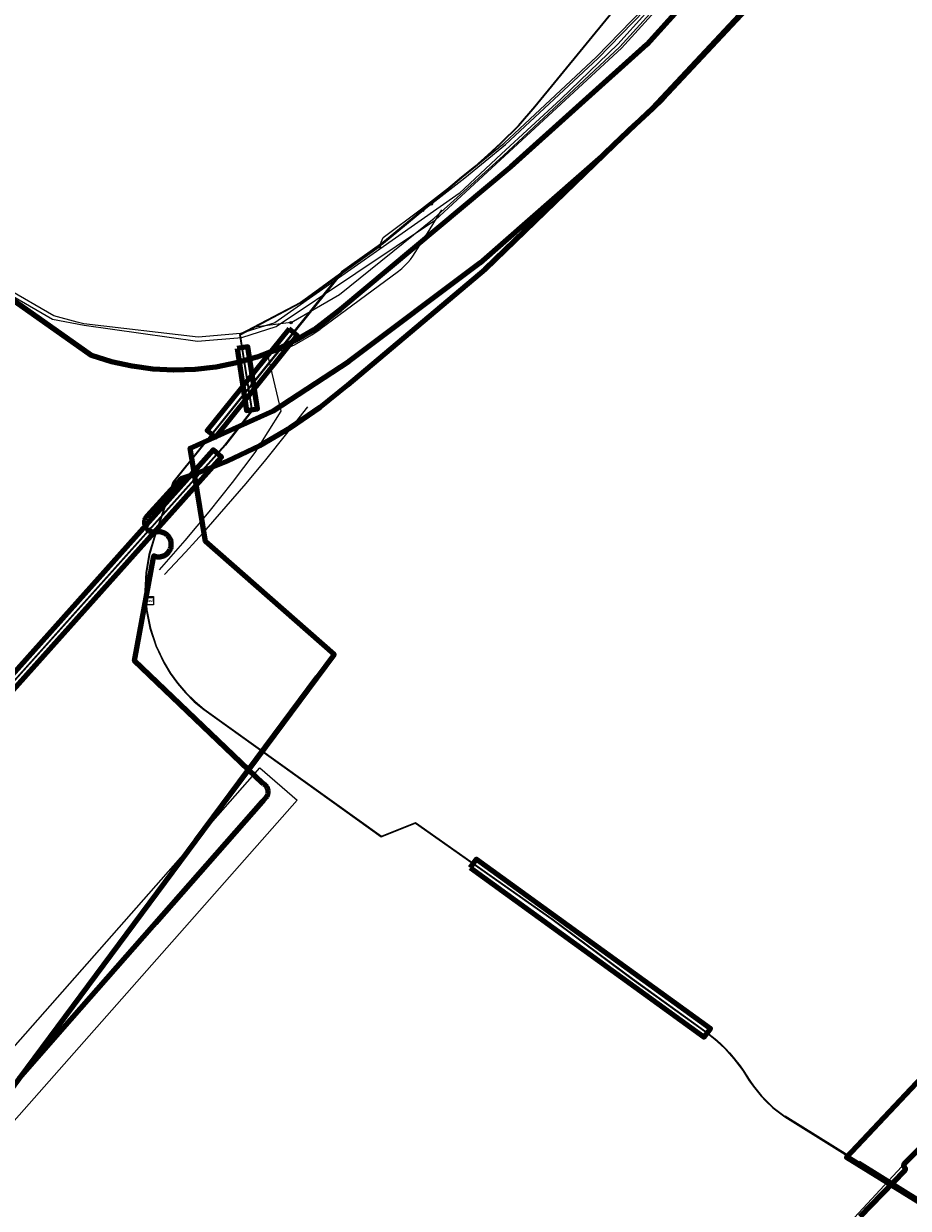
# Model space of a CAD drawing. Header units: metres. Extents: x 153756 to 154348, y 463867 to 464433.
# Tile 69 of 76: x 154055 to 154140, y 464212 to 464325. Entities that reach past the tile are written whole.
import ezdxf
from ezdxf.enums import TextEntityAlignment as Align
from ezdxf.lldxf.tags import DXFTag

# ---------------------------------------------------------------- set-up
doc = ezdxf.new("R2010")
doc.units = ezdxf.units.M
doc.header["$LTSCALE"] = 0.5
doc.layers.get('0').update_dxf_attribs({"linetype": 'CONTINUOUS'})
for name, color, linetype, lineweight in [('B-PV-KL-DATA_HULPSTUK_KPN BV-S', 90, 'CONTINUOUS', 25), ('B-PV-KL-DATA_HULPSTUK_STEDIN NETBEHEER BV-S', 90, 'CONTINUOUS', 25), ('B-PV-KL-DATA_KABELBED_KPN BV-G', 90, 'CONTINUOUS', 100), ('B-PV-KL-DATA_MANTELBUIS_STAAL_125_KPN BV-G', 90, 'CONTINUOUS', 100), ('B-PV-KL-DATA_STEDIN NETBEHEER BV-G', 90, 'KL-DATA-SO', 18), ('B-PV-KL-ET_LS_230 V_GEMEENTE AMERSFOORT-G', 190, 'KL-LS-SO', 18), ('B-PV-KL-ET_LS_400 V_STEDIN NETBEHEER BV-G', 190, 'KL-LS-SO', 18), ('B-PV-KL-ET_LS_HULPSTUK_GEMEENTE AMERSFOORT-S', 190, 'CONTINUOUS', 25), ('B-PV-KL-ET_LS_KABELBED_GEMEENTE AMERSFOORT-G', 190, 'CONTINUOUS', 100), ('B-PV-KL-ET_LS_MANTELBUIS_POLYETHYLEEN PE_125_STEDIN NETBEHEER BV-G', 190, 'CONTINUOUS', 100), ('B-PV-KL-ET_LS_MANTELBUIS_POLYVINYLCHLORIDE PVC_125_STEDIN NETBEHEER BV-G', 190, 'CONTINUOUS', 100), ('B-PV-KL-ET_LS_MANTELBUIS_STAAL_STEDIN NETBEHEER BV-G', 190, 'CONTINUOUS', 100), ('B-PV-KL-ET_MS_10 KV_STEDIN NETBEHEER BV-G', 130, 'KL-MS-SO', 18), ('B-PV-KL-ET_MS_HULPSTUK_STEDIN NETBEHEER BV-S', 130, 'CONTINUOUS', 25), ('B-PV-KL-ET_MS_MANTELBUIS_POLYETHYLEEN PE_125_STEDIN NETBEHEER BV-G', 130, 'CONTINUOUS', 100), ('B-PV-KL-ET_MS_MANTELBUIS_POLYVINYLCHLORIDE PVC_125_STEDIN NETBEHEER BV-G', 130, 'CONTINUOUS', 100), ('B-PV-KL-ET_MS_MANTELBUIS_STAAL_STEDIN NETBEHEER BV-G', 130, 'CONTINUOUS', 100), ('B-PV-KL-GAS_LD_POLYETHYLEEN PE_63_STEDIN NETBEHEER BV-G', 50, 'KL-GAS_LD-SO', 18), ('B-PV-OG-INFO_KPN BV-G', 7, 'CONTINUOUS', 18), ('B-PV-OG-INFO_STEDIN NETBEHEER BV-G', 7, 'CONTINUOUS', 18)]:
    doc.layers.add(name, color=color, linetype=linetype, lineweight=lineweight)
doc.styles.add('NLCS-ISO', font='txt')
tags = doc.linetypes.add('KL-DATA-SO', pattern='A,4,-1,[101,NLCS.SHX,S=0.5,R=0,X=0,Y=0],-1,4,-1,["D",Standard,S=1,R=0,X=-0.25,Y=-0.5],-1.5', length=12.5).pattern_tags.tags
tags[18] = DXFTag(74, 10)
tags = doc.linetypes.add('KL-GAS_LD-SO', pattern='A,4,-1,[69,NLCS.SHX,S=0.5,R=0,X=0,Y=0],-1,4,-1,["L",Standard,S=1,R=0,X=0.25,Y=-0.5],-2', length=13).pattern_tags.tags
tags[18] = DXFTag(74, 10)
tags = doc.linetypes.add('KL-LS-SO', pattern='A,4,-1,[103,NLCS.SHX,S=0.75,R=0,X=0,Y=0],-1,4,-1,["L",Standard,S=1,R=0,X=0,Y=-0.5],-2', length=13).pattern_tags.tags
tags[18] = DXFTag(74, 10)
tags = doc.linetypes.add('KL-MS-SO', pattern='A,4,-1,[103,NLCS.SHX,S=0.75,R=0,X=0,Y=0],-1,4,-1,["M",Standard,S=1,R=0,X=0,Y=-0.5],-2', length=13).pattern_tags.tags
tags[18] = DXFTag(74, 10)

# ---------------------------------------------------------------- blocks, each defined once
blk = doc.blocks.new('SKL-WTB_HULP_MOF-SO')
at = {"linetype": 'ByBlock', "lineweight": 18}
h = blk.add_hatch(color=0, dxfattribs=at)
h.dxf.hatch_style = 1
h.paths.add_polyline_path([(-0.5625, 0, 1), (0.5625, 0, 1)])
at = {"color": 0, "linetype": 'ByBlock', "lineweight": 18}
blk.add_circle((0, 0), 0.5625, dxfattribs=at)
at = {"color": 0, "linetype": 'ByBlock', "lineweight": 18, "style": 'NLCS-ISO', "flags": 1}
for tag, p in [('TYPE', (1.5, 0)), ('OMSCHRIJVING', (1.5, -3)), ('LABEL', (1.5, -1.5))]:
    blk.add_attdef(tag, p, '', height=1, dxfattribs=at)
blk = doc.blocks.new('SKL-WTB_HULP_KAST-SO')
at = {"color": 0, "linetype": 'ByBlock', "lineweight": 18}
for points in [[(-2, 2), (2, 2), (2, 1.68), (-2, 1.68)], [(-2, 1.52), (2, 1.52), (2, -2), (-2, -2)]]:
    blk.add_lwpolyline(points, close=True, dxfattribs=at)
at = {"color": 0, "linetype": 'ByBlock', "lineweight": 18, "style": 'NLCS-ISO'}
blk.add_text('kast', height=1.5, dxfattribs=at).set_placement((0, 0), align=Align.MIDDLE_CENTER)
at = {"color": 0, "linetype": 'ByBlock', "lineweight": 18, "style": 'NLCS-ISO', "flags": 1}
for tag, p in [('TYPE', (2.5, 0)), ('OMSCHRIJVING', (2.5, -3)), ('LABEL', (2.5, -1.5))]:
    blk.add_attdef(tag, p, '', height=1, dxfattribs=at)

msp = doc.modelspace()

# ---------------------------------------------------------------- linework, layer by layer
at = {"layer": 'B-PV-KL-DATA_KABELBED_KPN BV-G', "ltscale": 0.5, "flags": 128}
for points in [[(154214.441, 464168.943), (154214.373, 464168.983), (154213.936, 464169.24), (154195.266, 464179.168), (154140.571, 464212.724), (154134.064, 464216.72), (154165.095, 464249.657), (154165.418, 464250), (154181.482, 464267.05), (154180.583, 464333.397), (154180.144, 464365.82), (154179.495, 464413.744), (154179.493, 464413.782), (154179.489, 464413.819), (154179.481, 464413.856), (154179.471, 464413.892), (154179.458, 464413.928), (154179.442, 464413.962), (154177.668, 464417.499)], [(154048.002, 464219.309), (154049.376, 464218.085), (154049.882, 464217.634), (154054.832, 464224.294), (154073.937, 464250), (154076.79, 464253.838), (154084.992, 464264.874), (154072.692, 464275.695), (154071.615, 464282.146), (154071.197, 464284.646), (154079.151, 464288.209), (154086.437, 464292.969), (154098.994, 464302.367), (154110.654, 464312.596), (154111.819, 464313.7), (154113.838, 464315.612), (154115.514, 464317.199), (154116.488, 464318.122), (154128.688, 464331.179), (154133.411, 464337.851), (154133.992, 464339.048), (154137.67, 464346.617), (154141.408, 464354.309)], [(154123.533, 464332.827), (154114.947, 464323.29), (154101.935, 464311.564), (154085.616, 464297.943), (154083.041, 464295.966), (154081.3, 464294.949), (154079.48, 464294.079), (154077.595, 464293.363), (154075.658, 464292.804), (154073.68, 464292.407), (154071.677, 464292.175), (154069.661, 464292.109), (154067.647, 464292.209), (154065.648, 464292.475), (154063.678, 464292.906), (154061.75, 464293.497), (154051.74, 464300.551), (154049.499, 464302.266), (154046.768, 464298.879), (154046.748, 464298.896), (154031.027, 464312.214), (154018.144, 464323.128)], [(154054.832, 464224.294), (154059.79, 464229.937), (154078.101, 464250.778), (154078.197, 464250.876), (154078.199, 464250.877), (154078.201, 464250.879), (154078.532, 464251.246), (154078.572, 464251.313), (154078.607, 464251.384), (154078.635, 464251.457), (154078.656, 464251.533), (154078.671, 464251.61), (154078.678, 464251.688), (154078.679, 464251.767), (154078.673, 464251.845), (154078.66, 464251.923), (154078.64, 464251.999), (154078.614, 464252.073), (154078.581, 464252.144), (154078.542, 464252.212), (154078.497, 464252.277), (154078.446, 464252.337), (154078.39, 464252.392), (154078.33, 464252.443), (154078.266, 464252.487), (154078.197, 464252.526), (154078.126, 464252.559), (154076.79, 464253.838), (154065.883, 464264.279), (154067.729, 464274.339), (154067.827, 464274.301), (154067.928, 464274.272), (154068.031, 464274.251), (154068.135, 464274.24), (154068.24, 464274.238), (154068.345, 464274.245), (154068.449, 464274.261), (154068.55, 464274.287), (154068.65, 464274.321), (154068.746, 464274.364), (154068.837, 464274.415), (154068.924, 464274.474), (154069.006, 464274.54), (154069.081, 464274.613), (154069.15, 464274.693), (154069.211, 464274.778), (154069.265, 464274.868), (154069.31, 464274.963), (154069.347, 464275.061), (154069.375, 464275.162), (154069.395, 464275.265), (154069.405, 464275.37), (154069.406, 464275.475), (154069.397, 464275.58), (154069.38, 464275.683), (154069.354, 464275.785), (154069.318, 464275.884), (154069.274, 464275.979), (154069.222, 464276.07), (154069.162, 464276.157), (154069.095, 464276.237), (154069.021, 464276.312), (154068.941, 464276.38), (154068.855, 464276.44), (154068.764, 464276.493), (154068.669, 464276.537), (154068.57, 464276.573), (154068.469, 464276.6), (154068.366, 464276.618), (154068.261, 464276.627), (154068.156, 464276.627), (154068.051, 464276.618), (154067.948, 464276.599), (154067.868, 464276.588), (154067.788, 464276.585), (154067.708, 464276.588), (154067.628, 464276.598), (154067.55, 464276.615), (154067.473, 464276.639), (154067.399, 464276.67), (154067.328, 464276.706), (154067.26, 464276.749), (154067.196, 464276.798), (154067.136, 464276.851), (154067.082, 464276.91), (154067.032, 464276.973), (154066.989, 464277.041), (154066.951, 464277.112), (154066.92, 464277.186), (154066.895, 464277.262), (154066.877, 464277.34), (154066.865, 464277.42), (154066.861, 464277.5), (154066.864, 464277.58), (154066.873, 464277.66), (154066.89, 464277.738), (154066.913, 464277.815), (154066.942, 464277.89), (154066.979, 464277.961), (154067.021, 464278.03), (154067.069, 464278.094), (154067.122, 464278.154), (154070.376, 464281.726), (154071.615, 464282.146), (154074.794, 464283.411), (154077.87, 464284.909), (154080.826, 464286.632), (154083.646, 464288.57), (154086.314, 464290.713), (154099.464, 464301.765), (154111.819, 464313.7), (154111.832, 464313.713), (154113.838, 464315.612), (154115.506, 464317.191), (154115.514, 464317.199), (154128.002, 464330.553)], [(154083.39, 464262.718), (154071.757, 464247.066)], [(154078.2, 464250.877), (154078.199, 464250.876), (154078.197, 464250.876), (154078.101, 464250.778), (154067.885, 464239.15)]]:
    msp.add_lwpolyline(points, dxfattribs=at)
at = {"layer": 'B-PV-KL-DATA_MANTELBUIS_STAAL_125_KPN BV-G', "ltscale": 0.5, "flags": 128}
for points in [[(154083.39, 464262.718), (154071.757, 464247.066)], [(154078.2, 464250.877), (154078.199, 464250.876), (154078.197, 464250.876), (154078.101, 464250.778), (154067.885, 464239.15)], [(154078.2, 464250.877), (154078.199, 464250.876), (154078.197, 464250.876), (154078.101, 464250.778), (154067.885, 464239.15)]]:
    msp.add_lwpolyline(points, dxfattribs=at)
at = {"layer": 'B-PV-KL-DATA_STEDIN NETBEHEER BV-G', "ltscale": 0.5, "flags": 128}
for points in [[(154080.874, 464296.659), (154085.504, 464299.359), (154094.59, 464306.656), (154097.115, 464308.915), (154101.199, 464312.619), (154112.371, 464323.07), (154125.744, 464337.791), (154133.413, 464351.524), (154143.363, 464374.383), (154150.106, 464395.134), (154152.223, 464402.434)], [(154135.113, 464356.113), (154134.106, 464354.573), (154133.079, 464353.047), (154132.031, 464351.535), (154130.961, 464350.036), (154104.232, 464317.357), (154102.656, 464315.527), (154100.933, 464313.843), (154099.731, 464312.706), (154098.485, 464311.617), (154097.194, 464310.577), (154095.352, 464309.003), (154094.318, 464308.021)], [(154094.553, 464308.345), (154089.628, 464304.298), (154082.463, 464299.07), (154081.777, 464298.594), (154075.943, 464295.51), (154077.096, 464288.232), (154074.541, 464284.953), (154043.238, 464250), (154018.391, 464222.199), (154013.491, 464217.114), (154012.207, 464217.942), (154007.455, 464213.018), (154003.931, 464208.499), (154002.672, 464207.627)], [(154094.21, 464308.001), (154089.694, 464304.293), (154085.782, 464301.437), (154069.536, 464281.391), (154067.771, 464276.112), (154067.266, 464274.443), (154066.966, 464272.725), (154066.874, 464270.938), (154067.003, 464269.154), (154067.35, 464267.4), (154067.911, 464265.702), (154068.677, 464264.087), (154069.293, 464263.07), (154069.99, 464262.108), (154070.764, 464261.206), (154071.609, 464260.37), (154072.518, 464259.605), (154089.514, 464247.437), (154092.787, 464248.747), (154105.86, 464239.554), (154113.558, 464233.815), (154120.7, 464228.653), (154121.168, 464228.292), (154121.609, 464227.919), (154122.037, 464227.531), (154122.449, 464227.125), (154122.845, 464226.703), (154123.522, 464225.9), (154124.14, 464225.05), (154124.759, 464224.079), (154125.118, 464223.566), (154125.501, 464223.07), (154125.909, 464222.595), (154126.339, 464222.14), (154127.031, 464221.492), (154127.77, 464220.898), (154128.155, 464220.622), (154146.947, 464208.916), (154148.033, 464208.807), (154149.103, 464208.67), (154150.168, 464208.501), (154151.229, 464208.302), (154152.283, 464208.072), (154153.249, 464207.835), (154154.21, 464207.571), (154155.164, 464207.282), (154156.109, 464206.968), (154157.044, 464206.63), (154157.164, 464206.572), (154157.272, 464206.495), (154157.364, 464206.4), (154157.437, 464206.291), (154157.491, 464206.17), (154157.522, 464206.042), (154157.531, 464205.91), (154157.517, 464205.779), (154157.479, 464205.652), (154157.42, 464205.535), (154157.338, 464205.427), (154142.295, 464188.536), (154134.425, 464179.807), (154122.958, 464167.168), (154122.401, 464166.628), (154121.779, 464166.166), (154121.103, 464165.789), (154120.383, 464165.504), (154119.632, 464165.314), (154118.982, 464165.23), (154118.328, 464165.219), (154117.675, 464165.28), (154117.034, 464165.411), (154116.409, 464165.612), (154104.529, 464170.755)], [(154068.282, 464272.978), (154070.726, 464275.799), (154073.021, 464278.558), (154075.26, 464281.362), (154077.444, 464284.209), (154079.939, 464288.172), (154078.661, 464293.582), (154080.16, 464294.083), (154081.199, 464294.531), (154082.037, 464294.999), (154082.855, 464295.5), (154083.653, 464296.033), (154083.644, 464296.026), (154091.168, 464301.596), (154091.477, 464301.849), (154091.771, 464302.118), (154092.049, 464302.403), (154092.31, 464302.704), (154092.553, 464303.019), (154093.948, 464305.233), (154095.315, 464307.468)], [(154094.318, 464308.021), (154089.714, 464304.241), (154085.896, 464301.457), (154081.803, 464298.551), (154079.716, 464297.451)], [(154080.874, 464296.659), (154077.376, 464296.209), (154075.998, 464295.483), (154077.149, 464288.218), (154074.579, 464284.921), (154043.304, 464250), (154018.426, 464222.164), (154013.498, 464217.05), (154012.215, 464217.878), (154007.491, 464212.982), (154004.836, 464209.577)], [(154104.509, 464170.709), (154116.391, 464165.565), (154117.021, 464165.363), (154117.668, 464165.23), (154118.326, 464165.169), (154118.986, 464165.18), (154119.641, 464165.265), (154120.398, 464165.456), (154121.124, 464165.744), (154121.806, 464166.124), (154122.433, 464166.59), (154122.994, 464167.133), (154134.462, 464179.773), (154142.332, 464188.503), (154157.377, 464205.395), (154157.463, 464205.508), (154157.526, 464205.634), (154157.566, 464205.769), (154157.581, 464205.909), (154157.572, 464206.05), (154157.538, 464206.186), (154157.481, 464206.315), (154157.403, 464206.432), (154157.305, 464206.533), (154157.19, 464206.615), (154157.063, 464206.676), (154156.125, 464207.015), (154155.179, 464207.33), (154154.224, 464207.619), (154153.262, 464207.883), (154152.294, 464208.121), (154151.239, 464208.351), (154150.177, 464208.55), (154149.11, 464208.719), (154148.039, 464208.857), (154146.964, 464208.965), (154135.264, 464216.252)]]:
    msp.add_lwpolyline(points, dxfattribs=at)
at = {"layer": 'B-PV-KL-ET_LS_230 V_GEMEENTE AMERSFOORT-G', "ltscale": 0.5, "flags": 128}
msp.add_lwpolyline([(154131.151, 464207.002), (154159.873, 464237.961), (154166.347, 464244.67), (154169.761, 464247.966), (154171.997, 464250.203), (154176.235, 464252.675), (154179.06, 464254.794)], dxfattribs=at)
at = {"layer": 'B-PV-KL-ET_LS_400 V_STEDIN NETBEHEER BV-G', "ltscale": 0.5, "flags": 128}
msp.add_lwpolyline([(154151.914, 464402.251), (154149.847, 464395.12), (154143.095, 464374.535), (154133.178, 464351.611), (154125.429, 464338.014), (154112.158, 464323.322), (154106.721, 464318.037), (154101.026, 464312.812), (154096.973, 464309.011), (154079.321, 464296.647), (154076.047, 464295.613), (154071.975, 464295.252), (154061.028, 464296.556), (154060.374, 464296.715), (154058.166, 464297.314), (154053.535, 464299.987), (154050.478, 464302.49), (154047.301, 464305.076), (154032.177, 464317.359), (154031.287, 464318.106)], dxfattribs=at)
at = {"layer": 'B-PV-KL-ET_LS_KABELBED_GEMEENTE AMERSFOORT-G', "ltscale": 0.5, "flags": 128}
msp.add_lwpolyline([(154135.376, 464211.073), (154139.672, 464215.486), (154139.714, 464215.549), (154139.729, 464215.623), (154139.715, 464215.698), (154139.675, 464215.762), (154139.607, 464215.834), (154139.567, 464215.898), (154139.553, 464215.973), (154139.569, 464216.047), (154139.611, 464216.111), (154141.46, 464217.991)], dxfattribs=at)
at = {"layer": 'B-PV-KL-ET_LS_MANTELBUIS_POLYETHYLEEN PE_125_STEDIN NETBEHEER BV-G', "ltscale": 0.5, "flags": 128}
msp.add_lwpolyline([(154098.034, 464244.447), (154120.417, 464228.241), (154121.033, 464229.091), (154098.65, 464245.297), (154098.034, 464244.447)], dxfattribs=at)
at = {"layer": 'B-PV-KL-ET_LS_MANTELBUIS_POLYVINYLCHLORIDE PVC_125_STEDIN NETBEHEER BV-G', "ltscale": 0.5, "flags": 128}
for points in [[(154080.687, 464296.057), (154072.854, 464286.316), (154073.634, 464285.69), (154081.467, 464295.431), (154080.687, 464296.057)], [(154075.697, 464294.178), (154076.612, 464288.248), (154077.65, 464288.408), (154076.735, 464294.338), (154075.697, 464294.178)]]:
    msp.add_lwpolyline(points, dxfattribs=at)
at = {"layer": 'B-PV-KL-ET_LS_MANTELBUIS_STAAL_STEDIN NETBEHEER BV-G', "ltscale": 0.5, "flags": 128}
msp.add_lwpolyline([(154018.017, 464222.531), (154018.799, 464221.831), (154043.974, 464250), (154074.199, 464283.763), (154073.423, 464284.471), (154042.566, 464250), (154018.017, 464222.531)], dxfattribs=at)
at = {"layer": 'B-PV-KL-ET_MS_10 KV_STEDIN NETBEHEER BV-G', "ltscale": 0.5, "flags": 128}
for points in [[(154089.326, 464303.904), (154089.683, 464304.818), (154093.367, 464307.564), (154097.399, 464310.666), (154101.273, 464313.851), (154110.114, 464322.093), (154122.454, 464334.79), (154131.51, 464349.494), (154138.179, 464364.363), (154148.429, 464392.734), (154151.229, 464401.846)], [(154093.488, 464307.405), (154097.523, 464310.51), (154101.405, 464313.701), (154110.254, 464321.951), (154122.612, 464334.666), (154131.688, 464349.4), (154138.365, 464364.287), (154148.619, 464392.67), (154149.211, 464394.352)], [(154094.613, 464308.329), (154095.297, 464308.89), (154097.226, 464310.539), (154098.517, 464311.579), (154099.765, 464312.669), (154100.968, 464313.807), (154102.692, 464315.493), (154104.27, 464317.325), (154131, 464350.004), (154132.071, 464351.505), (154133.119, 464353.018), (154134.147, 464354.544), (154135.016, 464355.873)], [(154095.352, 464309.003), (154097.194, 464310.577), (154098.485, 464311.617), (154099.731, 464312.706), (154100.933, 464313.843), (154102.656, 464315.527), (154104.232, 464317.357), (154130.961, 464350.036), (154132.031, 464351.535), (154133.079, 464353.047), (154134.106, 464354.573), (154134.967, 464355.89)], [(154094.419, 464308.234), (154089.651, 464304.32), (154085.708, 464301.507), (154069.536, 464281.391), (154067.771, 464276.112), (154067.266, 464274.443), (154066.966, 464272.725), (154066.875, 464270.938), (154067.003, 464269.154), (154067.351, 464267.4), (154067.911, 464265.702), (154068.677, 464264.087), (154069.293, 464263.07), (154069.991, 464262.108), (154070.764, 464261.206), (154071.609, 464260.37), (154072.518, 464259.605), (154089.514, 464247.437), (154092.787, 464248.747), (154105.86, 464239.554), (154113.558, 464233.815), (154120.7, 464228.653), (154121.168, 464228.292), (154122.037, 464227.531), (154122.449, 464227.125), (154123.19, 464226.308), (154123.839, 464225.481), (154124.14, 464225.05), (154124.759, 464224.079), (154125.118, 464223.566), (154125.501, 464223.07), (154125.909, 464222.595), (154126.339, 464222.14), (154127.031, 464221.492), (154127.77, 464220.898), (154128.155, 464220.622)], [(154094.483, 464308.157), (154089.798, 464304.308), (154085.782, 464301.437), (154069.581, 464281.367), (154067.805, 464276.051), (154067.315, 464274.431), (154067.016, 464272.719), (154066.925, 464270.939), (154067.053, 464269.161), (154067.399, 464267.413), (154067.958, 464265.721), (154068.721, 464264.111), (154069.335, 464263.098), (154070.03, 464262.139), (154070.801, 464261.24), (154071.643, 464260.407), (154072.549, 464259.645), (154089.521, 464247.494), (154092.794, 464248.803), (154105.889, 464239.595), (154113.588, 464233.855), (154120.74, 464228.686), (154121.199, 464228.331), (154121.642, 464227.957), (154122.071, 464227.567), (154122.485, 464227.16), (154122.882, 464226.737), (154123.228, 464226.34), (154123.879, 464225.51), (154124.181, 464225.078), (154124.801, 464224.107), (154125.158, 464223.596), (154125.54, 464223.102), (154125.946, 464222.628), (154126.375, 464222.175), (154127.064, 464221.53), (154127.8, 464220.938), (154128.184, 464220.663)], [(154003.966, 464208.462), (154007.491, 464212.982), (154012.215, 464217.878), (154013.498, 464217.05), (154018.426, 464222.164), (154018.443, 464222.257), (154043.237, 464250), (154074.537, 464284.941), (154077.117, 464288.257), (154075.966, 464295.522), (154081.771, 464298.59), (154082.46, 464299.068), (154085.745, 464301.472), (154089.682, 464304.28), (154093.488, 464307.405)], [(154068.282, 464272.978), (154070.726, 464275.799), (154073.021, 464278.558), (154075.26, 464281.362), (154077.444, 464284.209), (154079.939, 464288.172), (154078.661, 464293.582), (154080.16, 464294.083), (154081.199, 464294.531), (154082.037, 464294.999), (154082.855, 464295.5), (154083.653, 464296.033), (154083.644, 464296.026), (154091.168, 464301.596), (154091.477, 464301.849), (154091.771, 464302.118), (154092.049, 464302.403), (154092.31, 464302.704), (154092.553, 464303.019), (154093.948, 464305.233), (154095.315, 464307.468)], [(154010.321, 464175.063), (154000, 464193.481), (153996.473, 464199.68), (153997.615, 464202.878), (154002.675, 464207.629), (154003.931, 464208.499), (154007.455, 464213.018), (154012.207, 464217.942), (154013.491, 464217.114), (154018.391, 464222.199), (154018.48, 464222.224), (154043.303, 464250), (154074.552, 464284.893), (154077.17, 464288.243), (154076.021, 464295.495), (154081.797, 464298.547), (154082.489, 464299.027), (154089.326, 464303.904)], [(154068.766, 464272.559), (154070.765, 464274.693), (154072.732, 464276.855), (154074.667, 464279.045), (154076.571, 464281.263), (154078.442, 464283.508), (154080.483, 464286.034), (154082.483, 464288.592)], [(154104.489, 464170.663), (154116.373, 464165.518), (154117.008, 464165.315), (154117.661, 464165.18), (154118.324, 464165.119), (154118.99, 464165.13), (154119.65, 464165.216), (154120.413, 464165.408), (154121.145, 464165.699), (154121.833, 464166.082), (154122.465, 464166.552), (154123.03, 464167.098), (154134.499, 464179.739), (154142.369, 464188.47), (154157.416, 464205.363), (154157.506, 464205.481), (154157.573, 464205.616), (154157.615, 464205.759), (154157.631, 464205.908), (154157.622, 464206.058), (154157.585, 464206.202), (154157.525, 464206.339), (154157.442, 464206.464), (154157.338, 464206.571), (154157.216, 464206.658), (154157.082, 464206.722), (154156.141, 464207.062), (154155.194, 464207.378), (154154.238, 464207.667), (154153.275, 464207.931), (154152.305, 464208.17), (154151.249, 464208.4), (154150.186, 464208.599), (154149.117, 464208.768), (154148.045, 464208.907), (154146.981, 464209.014), (154128.209, 464220.704)], [(154104.509, 464170.709), (154116.391, 464165.565), (154117.021, 464165.363), (154117.668, 464165.23), (154118.326, 464165.169), (154118.986, 464165.18), (154119.641, 464165.265), (154120.398, 464165.456), (154121.124, 464165.744), (154121.806, 464166.124), (154122.433, 464166.59), (154122.994, 464167.133), (154134.462, 464179.773), (154142.332, 464188.503), (154157.377, 464205.395), (154157.463, 464205.508), (154157.526, 464205.634), (154157.566, 464205.769), (154157.581, 464205.909), (154157.572, 464206.05), (154157.538, 464206.186), (154157.481, 464206.315), (154157.403, 464206.432), (154157.305, 464206.533), (154157.19, 464206.615), (154157.063, 464206.676), (154156.125, 464207.015), (154155.179, 464207.33), (154154.224, 464207.619), (154153.262, 464207.883), (154152.294, 464208.121), (154151.239, 464208.351), (154150.177, 464208.55), (154149.11, 464208.719), (154148.039, 464208.857), (154146.964, 464208.965), (154128.183, 464220.662)], [(154104.469, 464170.617), (154116.356, 464165.471), (154116.996, 464165.266), (154117.653, 464165.131), (154118.322, 464165.069), (154118.993, 464165.08), (154119.66, 464165.167), (154120.429, 464165.361), (154121.167, 464165.653), (154121.86, 464166.04), (154122.498, 464166.514), (154123.066, 464167.063), (154134.536, 464179.706), (154142.406, 464188.436), (154157.454, 464205.331), (154157.548, 464205.455), (154157.619, 464205.597), (154157.664, 464205.749), (154157.681, 464205.907), (154157.671, 464206.065), (154157.633, 464206.219), (154157.569, 464206.363), (154157.481, 464206.495), (154157.37, 464206.609), (154157.241, 464206.701), (154157.102, 464206.768), (154156.158, 464207.109), (154155.209, 464207.425), (154154.252, 464207.715), (154153.287, 464207.98), (154152.317, 464208.218), (154151.259, 464208.449), (154150.194, 464208.649), (154149.124, 464208.818), (154148.05, 464208.956), (154146.997, 464209.062), (154135.317, 464216.337)], [(154104.529, 464170.755), (154116.409, 464165.612), (154117.034, 464165.411), (154117.675, 464165.28), (154118.328, 464165.219), (154118.982, 464165.23), (154119.632, 464165.314), (154120.383, 464165.504), (154121.103, 464165.789), (154121.779, 464166.166), (154122.401, 464166.628), (154122.958, 464167.168), (154134.425, 464179.807), (154142.295, 464188.536), (154157.338, 464205.427), (154157.42, 464205.535), (154157.479, 464205.652), (154157.517, 464205.779), (154157.531, 464205.91), (154157.522, 464206.042), (154157.491, 464206.17), (154157.437, 464206.291), (154157.364, 464206.4), (154157.272, 464206.495), (154157.164, 464206.572), (154157.044, 464206.63), (154156.109, 464206.968), (154155.164, 464207.282), (154154.21, 464207.571), (154153.249, 464207.835), (154152.283, 464208.072), (154151.229, 464208.302), (154150.168, 464208.501), (154149.103, 464208.67), (154148.033, 464208.807), (154146.947, 464208.916), (154133.763, 464217.128)]]:
    msp.add_lwpolyline(points, dxfattribs=at)
at = {"layer": 'B-PV-KL-ET_MS_MANTELBUIS_POLYETHYLEEN PE_125_STEDIN NETBEHEER BV-G', "ltscale": 0.5, "flags": 128}
msp.add_lwpolyline([(154098.034, 464244.447), (154120.417, 464228.241), (154121.033, 464229.091), (154098.65, 464245.297), (154098.034, 464244.447)], dxfattribs=at)
at = {"layer": 'B-PV-KL-ET_MS_MANTELBUIS_POLYVINYLCHLORIDE PVC_125_STEDIN NETBEHEER BV-G', "ltscale": 0.5, "flags": 128}
for points in [[(154080.687, 464296.057), (154072.854, 464286.316), (154073.634, 464285.69), (154081.467, 464295.431), (154080.687, 464296.057)], [(154075.697, 464294.178), (154076.612, 464288.248), (154077.65, 464288.408), (154076.735, 464294.338), (154075.697, 464294.178)]]:
    msp.add_lwpolyline(points, dxfattribs=at)
at = {"layer": 'B-PV-KL-ET_MS_MANTELBUIS_STAAL_STEDIN NETBEHEER BV-G', "ltscale": 0.5, "flags": 128}
msp.add_lwpolyline([(154018.017, 464222.531), (154018.799, 464221.831), (154043.974, 464250), (154074.199, 464283.763), (154073.423, 464284.471), (154042.566, 464250), (154018.017, 464222.531)], dxfattribs=at)
at = {"layer": 'B-PV-KL-GAS_LD_POLYETHYLEEN PE_63_STEDIN NETBEHEER BV-G', "ltscale": 0.5, "flags": 128}
msp.add_lwpolyline([(154043.825, 464299.783), (154044.985, 464299.063), (154046.143, 464298.681), (154046.576, 464298.731), (154046.838, 464298.793), (154048.07, 464299.369), (154049.894, 464300.91), (154050.504, 464301.177), (154052.032, 464300.733), (154053.248, 464299.759), (154058.024, 464296.975), (154061.043, 464296.413), (154071.929, 464294.866), (154076.164, 464295.242), (154079.438, 464296.276), (154094.723, 464306.507), (154112.519, 464322.936), (154125.919, 464337.693), (154133.892, 464351.803), (154143.503, 464374.313), (154150.347, 464395.174), (154152.473, 464402.582)], dxfattribs=at)
at = {"layer": 'B-PV-OG-INFO_KPN BV-G', "ltscale": 0.5, "flags": 128}
msp.add_lwpolyline([(154077.87, 464254.02), (154081.45, 464250.95), (154050.24, 464215.63), (154046.65, 464218.65), (154077.87, 464254.02)], dxfattribs=at)
at = {"layer": 'B-PV-OG-INFO_STEDIN NETBEHEER BV-G', "ltscale": 0.5, "flags": 128}
msp.add_lwpolyline([(154018.017, 464222.531), (154018.799, 464221.831), (154043.974, 464250), (154074.199, 464283.763), (154073.423, 464284.471), (154042.566, 464250), (154018.017, 464222.531)], dxfattribs=at)
msp.add_lwpolyline([(154018.017, 464222.531), (154018.799, 464221.831), (154043.974, 464250), (154074.199, 464283.763), (154073.423, 464284.471), (154042.566, 464250), (154018.017, 464222.531)], dxfattribs=at)

# ---------------------------------------------------------------- block references
at = {"layer": 'B-PV-KL-DATA_HULPSTUK_KPN BV-S', "xscale": 0.2, "yscale": 0.2, "zscale": 0.2}
for p in [(154070.376, 464281.726), (154069.705, 464260.619), (154072.304, 464258.131), (154075.666, 464254.912), (154077.518, 464253.141)]:
    msp.add_blockref('SKL-WTB_HULP_MOF-SO', p, dxfattribs=at)
at = {"layer": 'B-PV-KL-DATA_HULPSTUK_STEDIN NETBEHEER BV-S', "xscale": 0.2, "yscale": 0.2, "zscale": 0.2}
for p in [(154094.318, 464308.021), (154094.553, 464308.345), (154080.874, 464296.659)]:
    msp.add_blockref('SKL-WTB_HULP_MOF-SO', p, dxfattribs=at)
at = {"layer": 'B-PV-KL-ET_LS_HULPSTUK_GEMEENTE AMERSFOORT-S', "xscale": 0.2, "yscale": 0.2, "zscale": 0.2}
msp.add_blockref('SKL-WTB_HULP_KAST-SO', (154067.311, 464270.05), dxfattribs=at)
at = {"layer": 'B-PV-KL-ET_MS_HULPSTUK_STEDIN NETBEHEER BV-S', "xscale": 0.2, "yscale": 0.2, "zscale": 0.2}
for p in [(154093.488, 464307.405), (154089.326, 464303.904)]:
    msp.add_blockref('SKL-WTB_HULP_MOF-SO', p, dxfattribs=at)

doc.saveas('drawing.dxf')
